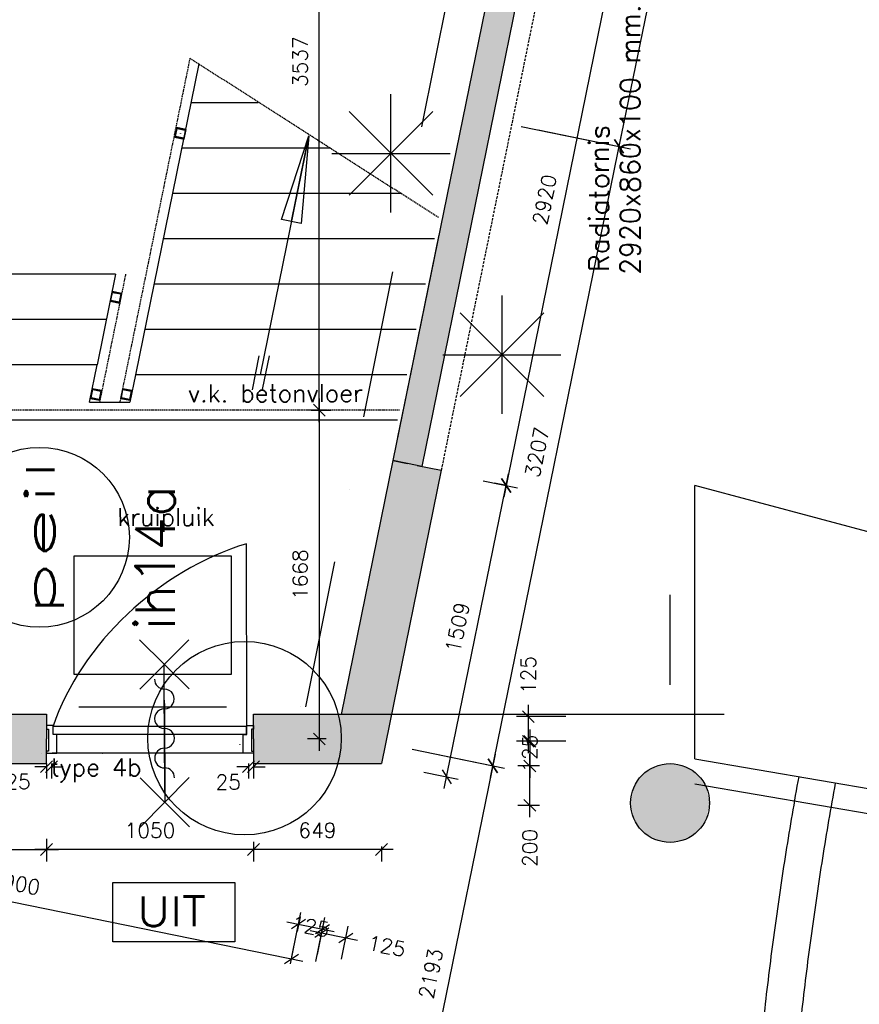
# Model space of a CAD drawing. Extents: x -29284 to 2055880, y -64816 to 121103.
# Tile 112 of 123: x 37685 to 41945, y 87426 to 92421. Entities that reach past the tile are written whole.
import ezdxf
from ezdxf.enums import TextEntityAlignment as Align

# ---------------------------------------------------------------- set-up
doc = ezdxf.new("R2010")
doc.units = 0
doc.header["$LTSCALE"] = 50
doc.header["$MEASUREMENT"] = 0
doc.header["$PDMODE"] = 3
doc.header["$PDSIZE"] = 0.1
for name, pattern in [('DASHDOT', [1, 0.5, -0.25, 0, -0.25]), ('HIDDEN', [0.375, 0.25, -0.125]), ('HIDDEN2', [0.1875, 0.125, -0.0625]), ('HIDDENX2', [0.75, 0.5, -0.25])]:
    doc.linetypes.add(name, pattern=pattern)
doc.layers.get('0').update_dxf_attribs({"linetype": 'CONTINUOUS'})
doc.layers.get('DEFPOINTS').update_dxf_attribs({"linetype": 'CONTINUOUS'})
for name, color, linetype in [('00', 7, 'CONTINUOUS'), ('_BRANDCOMPART', 6, 'DASHDOT'), ('_DETAILNUMMERS', 4, 'CONTINUOUS'), ('_DETAILNUMMERSTEKST', 4, 'CONTINUOUS'), ('A--01A1_ACEER', 1, 'CONTINUOUS'), ('A--A21--_F12--', 7, 'CONTINUOUS'), ('A--A21--_F123-', 9, 'CONTINUOUS'), ('A--A22--_F12--', 7, 'CONTINUOUS'), ('A--A22--_F123-', 9, 'CONTINUOUS'), ('A--A28--_F-2--', 7, 'CONTINUOUS'), ('A--A28--_F12--', 7, 'CONTINUOUS'), ('A--L13A2_VLOEREN', 2, 'CONTINUOUS'), ('A--L21--', 3, 'CONTINUOUS'), ('A--L21--_F12--', 7, 'CONTINUOUS'), ('A--L22--', 3, 'CONTINUOUS'), ('A--L22--_F12--', 7, 'CONTINUOUS'), ('A--L22A1_BINNENWAND', 1, 'CONTINUOUS'), ('A--L22AC2_BINNENWAND', 2, 'HIDDEN2'), ('A--L24A3_TRAPPEN', 3, 'CONTINUOUS'), ('A--L24AC1_TRAPPEN', 1, 'HIDDEN2'), ('A--L28--', 7, 'CONTINUOUS'), ('A--L28--_F-2--', 7, 'CONTINUOUS'), ('A--L28--_F12--', 7, 'CONTINUOUS'), ('A--L32--_F123-', 1, 'CONTINUOUS'), ('A--L32--_F123-DRAAIR', 7, 'CONTINUOUS'), ('A--L35A2_PLAFONDS', 1, 'HIDDENX2'), ('A--L63--', 7, 'CONTINUOUS'), ('A--L65--', 7, 'CONTINUOUS'), ('A--L65--_F-23-', 7, 'CONTINUOUS'), ('A--L65--_F123-', 7, 'CONTINUOUS'), ('A--L90--', 7, 'CONTINUOUS'), ('A--L90--_F-23-', 7, 'CONTINUOUS'), ('A--M$1A-_F123-', 1, 'CONTINUOUS'), ('A--M1$A-_F123-', 1, 'CONTINUOUS'), ('A--T$1A-25_TEKST', 2, 'CONTINUOUS'), ('A--T63--_F123-', 1, 'CONTINUOUS'), ('HELLINGBANEN_TRAPPEN', 1, 'CONTINUOUS'), ('TEKST_KOZIJNMERK', 2, 'CONTINUOUS'), ('X--LR---_CP', 7, 'CONTINUOUS')]:
    doc.layers.add(name, color=color, linetype=linetype)
doc.styles.add('ALFA-0_25', font='ROMANS')
doc.styles.add('B-01', font='SIMPLEX.SHX', dxfattribs={"width": 0.8, "height": 4.5})
doc.styles.add('HIEMSTRA', font='romans.shx')
doc.dimstyles.new('STANDARD$0', dxfattribs={"dimscale": 30, "dimtxt": 2.5, "dimasz": 2, "dimexe": 2, "dimexo": 0, "dimgap": 2, "dimtad": 1, "dimdec": 0, "dimzin": 0, "dimdsep": 46, "dimtxsty": 'ALFA-0_25', "dimblk1": 'OBLIQUE', "dimblk2": 'OBLIQUE', "dimsah": 1, "dimcen": -3, "dimdle": 2, "dimclrd": 1, "dimclre": 1, "dimclrt": 2, "dimadec": 0, "dimazin": 0, "dimtfac": 0.666667, "dimtofl": 0, "dimtmove": 2, "dimatfit": 3, "dimldrblk": 'OBLIQUE', "dimfxl": 1, "dimtvp": 0.833333, "dimtolj": 1, "dimtzin": 0, "dimarcsym": 0})

# ---------------------------------------------------------------- blocks, each defined once
blk = doc.blocks.new('Q060089-')
at = {"layer": 'A--L63--', "linetype": 'Continuous'}
blk.add_lwpolyline([(0, 0), (0, 300), (620, 300), (620, 0)], close=True, dxfattribs=at)
at = {"layer": 'X--LR---_CP'}
blk.add_point((620, 0), dxfattribs=at)
blk.add_point((620, 0), dxfattribs=at)
blk.add_point((620, 0), dxfattribs=at)
at = {"layer": 'A--T63--_F123-', "style": 'ALFA-0_25', "width": 1.088889}
blk.add_text('UIT', height=150, dxfattribs=at).set_placement((123.7, 78.8), (473.7, 78.8), align=Align.FIT)
blk = doc.blocks.new('S060204-')
at = {"layer": 'A--L65--_F-23-', "color": 255}
blk.add_circle((0, 0), 0.0123, dxfattribs=at)
at = {"layer": 'A--L65--_F123-', "color": 1, "linetype": 'Continuous'}
for points in [[(-1.25, 6.25), (1.25, 3.75)], [(1.25, 6.25), (-1.25, 3.75)], [(0, 0), (0, 5)]]:
    blk.add_lwpolyline(points, dxfattribs=at)
blk = doc.blocks.new('S060205A')
at = {"layer": 'A--L65--_F-23-', "color": 255}
blk.add_circle((0, -0.0123), 0.0123, dxfattribs=at)
at = {"layer": 'A--L65--_F123-', "color": 1, "linetype": 'Continuous'}
blk.add_lwpolyline([(0, -0.0123), (0, 6.2377)], dxfattribs=at)
for points in [[(-0.5, 5.7377, 0.41), (0, 5.2377)], [(0, 4.2377, 1), (0, 5.2377)], [(0, 4.2377, 1), (0, 3.2377)], [(0, 2.2377, 1), (0, 3.2377)], [(0, 2.2377, 1), (0, 1.2377)], [(0.5, 0.7377, 0.41), (0, 1.2377)]]:
    blk.add_lwpolyline(points, format="xyb", dxfattribs=at)
at = {"layer": 'A--L65--', "xscale": -1}
blk.add_blockref('S060204-', (0, 1.4877), dxfattribs=at)
blk.add_blockref('S060204-', (0, 1.4877), dxfattribs=at)
at = {"layer": 'A--L65--', "rotation": 180}
blk.add_blockref('S060204-', (0, 4.4877), dxfattribs=at)
blk.add_blockref('S060204-', (0, 4.4877), dxfattribs=at)
blk = doc.blocks.new('_OBLIQUE')
at = {"color": 0, "linetype": 'ByBlock'}
blk.add_line((-0.5, -0.5), (0.5, 0.5), dxfattribs=at)
blk = doc.blocks.new('*D103')
at = {"layer": 'A--M$1A-_F123-', "color": 1, "lineweight": -2, "transparency": 16777216}
for p, q in [((39065.8, 87667), (39111.5, 87891.5)), ((39040.8, 87844.7), (39280.8, 87795.8)), ((39188.3, 87642.1), (39234, 87866.6))]:
    blk.add_line(p, q, dxfattribs=at)
at = {"layer": 'DEFPOINTS', "color": 0, "transparency": 16777216}
for p in [(39222.1, 87807.8), (39065.8, 87667), (39188.3, 87642.1)]:
    blk.add_point(p, dxfattribs=at)
at = {"layer": 'A--M$1A-_F123-', "color": 1, "lineweight": -2, "transparency": 16777216, "xscale": 60, "yscale": 60, "zscale": 60}
for p, rotation in [((39099.6, 87832.7), 168.4862903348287), ((39222.1, 87807.8), 348.4862903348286)]:
    blk.add_blockref('_OBLIQUE', p, dxfattribs=dict(at, rotation=rotation))
at = {"layer": 'A--M$1A-_F123-', "color": 2, "transparency": 16777216, "insert": (39160.8, 87820.3), "char_height": 75, "attachment_point": 5, "rotation": 348.4863, "style": 'ALFA-0_25'}
blk.add_mtext('\\A1;125', dxfattribs=at)
blk = doc.blocks.new('*D104')
at = {"layer": 'A--M$1A-_F123-', "color": 1, "lineweight": -2, "transparency": 16777216}
for p, q in [((39195.8, 87678.9), (39230, 87846.8)), ((39318.3, 87653.9), (39352.5, 87821.9)), ((39159.2, 87800), (39399.3, 87751.1))]:
    blk.add_line(p, q, dxfattribs=at)
at = {"layer": 'DEFPOINTS', "color": 0, "transparency": 16777216}
for p in [(39340.5, 87763.1), (39195.8, 87678.9), (39318.3, 87653.9)]:
    blk.add_point(p, dxfattribs=at)
at = {"layer": 'A--M$1A-_F123-', "color": 1, "lineweight": -2, "transparency": 16777216, "xscale": 60, "yscale": 60, "zscale": 60}
for p, rotation in [((39218, 87788), 168.4862903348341), ((39340.5, 87763.1), 348.4862903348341)]:
    blk.add_blockref('_OBLIQUE', p, dxfattribs=dict(at, rotation=rotation))
at = {"layer": 'A--M$1A-_F123-', "color": 2, "transparency": 16777216, "insert": (39547.3, 87721), "char_height": 75, "attachment_point": 5, "rotation": 348.4863, "style": 'ALFA-0_25'}
blk.add_mtext('\\A1;125', dxfattribs=at)
blk = doc.blocks.new('*D107')
at = {"layer": 'A--M$1A-_F123-', "color": 1, "lineweight": -2, "transparency": 16777216}
for p, q in [((40265.7, 88945.1), (40265.7, 88700.1)), ((40456.6, 88885.1), (40205.7, 88885.1)), ((40456.6, 88760.1), (40205.7, 88760.1))]:
    blk.add_line(p, q, dxfattribs=at)
at = {"layer": 'DEFPOINTS', "color": 0, "transparency": 16777216}
for p in [(40456.6, 88885.1), (40265.7, 88760.1), (40456.6, 88760.1)]:
    blk.add_point(p, dxfattribs=at)
at = {"layer": 'A--M$1A-_F123-', "color": 1, "lineweight": -2, "transparency": 16777216, "xscale": 60, "yscale": 60, "zscale": 60}
for p, rotation in [((40265.7, 88885.1), 90), ((40265.7, 88760.1), 270)]:
    blk.add_blockref('_OBLIQUE', p, dxfattribs=dict(at, rotation=rotation))
at = {"layer": 'A--M$1A-_F123-', "color": 2, "transparency": 16777216, "insert": (40265.7, 89096.2), "char_height": 75, "attachment_point": 5, "rotation": 90, "style": 'ALFA-0_25'}
blk.add_mtext('\\A1;125', dxfattribs=at)
blk = doc.blocks.new('*D108')
at = {"layer": 'A--M$1A-_F123-', "color": 1, "lineweight": -2, "transparency": 16777216}
for p, q in [((40273.2, 88820.1), (40273.2, 88575.1)), ((40323.1, 88760.1), (40213.2, 88760.1)), ((40323.1, 88635.1), (40213.2, 88635.1))]:
    blk.add_line(p, q, dxfattribs=at)
at = {"layer": 'DEFPOINTS', "color": 0, "transparency": 16777216}
for p in [(40323.1, 88760.1), (40273.2, 88635.1), (40323.1, 88635.1)]:
    blk.add_point(p, dxfattribs=at)
at = {"layer": 'A--M$1A-_F123-', "color": 1, "lineweight": -2, "transparency": 16777216, "xscale": 60, "yscale": 60, "zscale": 60}
for p, rotation in [((40273.2, 88760.1), 90), ((40273.2, 88635.1), 270)]:
    blk.add_blockref('_OBLIQUE', p, dxfattribs=dict(at, rotation=rotation))
at = {"layer": 'A--M$1A-_F123-', "color": 2, "transparency": 16777216, "insert": (40273.2, 88697.6), "char_height": 75, "attachment_point": 5, "rotation": 90, "style": 'ALFA-0_25'}
blk.add_mtext('\\A1;125', dxfattribs=at)
blk = doc.blocks.new('*U1302')
at = {"layer": 'A--A21--_F123-', "linetype": 'Continuous'}
blk.add_hatch(color=256, dxfattribs=at).paths.add_polyline_path([(0, 0), (25.3, 125), (1489.6, 125), (1489.6, 0), (1489.6, -125), (-25.3, -125)])
at = {"layer": 'A--A21--_F12--', "color": 8}
for points in [[(0, 0), (25.3, 125), (1489.6, 0), (1489.6, 125)], [(1489.6, 0), (1489.6, -125), (0, 0), (-25.3, -125)]]:
    blk.add_solid(points, dxfattribs=at)
at = {"layer": 'A--L21--_F12--', "color": 3, "linetype": 'Continuous'}
for points in [[(0, 0), (25.3, 125), (1489.6, 125), (1489.6, 0)], [(0, 0), (-25.3, -125), (1489.6, -125), (1489.6, 0)]]:
    blk.add_lwpolyline(points, dxfattribs=at)
blk = doc.blocks.new('*U1301')
at = {"layer": 'A--A21--_F123-', "linetype": 'Continuous'}
blk.add_hatch(color=256, dxfattribs=at).paths.add_polyline_path([(0, 0), (0, 125), (444.8, 125), (546.9, 0), (649, -125), (0, -125)])
at = {"layer": 'A--A21--_F12--', "color": 8}
for points in [[(0, 0), (0, 125), (546.9, 0), (444.8, 125)], [(546.9, 0), (649, -125), (0, 0), (0, -125)]]:
    blk.add_solid(points, dxfattribs=at)
at = {"layer": 'A--L21--_F12--', "color": 3, "linetype": 'Continuous'}
for points in [[(0, 0), (0, 125), (444.8, 125), (444.8, 125)], [(0, 0), (0, -125), (649, -125), (649, -125)]]:
    blk.add_lwpolyline(points, dxfattribs=at)
blk = doc.blocks.new('Q020479-')
at = {"layer": 'A--A28--_F12--', "color": 8}
for points in [[(-200, 0), (-76.5, 184.8), (0, 200)], [(-200, 0), (0, 200), (76.5, 184.8)], [(-200, 0), (-141.4, 141.4), (-76.5, 184.8)], [(-200, 0), (76.5, 184.8), (141.4, 141.4)], [(-200, 0), (-184.8, 76.5), (-141.4, 141.4)], [(-200, 0), (141.4, 141.4), (184.8, 76.5)], [(-200, 0), (184.8, 76.5), (200, 0)], [(-200, 0), (200, 0), (184.8, -76.5)], [(-200, 0), (184.8, -76.5), (141.4, -141.4)], [(-200, 0), (141.4, -141.4), (76.5, -184.8)], [(-200, 0), (76.5, -184.8), (0, -200)], [(-200, 0), (0, -200), (-76.5, -184.8)], [(-200, 0), (-76.5, -184.8), (-141.4, -141.4)], [(-200, 0), (-141.4, -141.4), (-184.8, -76.5)]]:
    blk.add_solid(points, dxfattribs=at)
at = {"layer": 'A--L28--_F12--', "color": 3, "linetype": 'Continuous'}
blk.add_lwpolyline([(-200, 0, -1), (200, 0, -1), (-200, 0)], format="xyb", close=True, dxfattribs=at)
at = {"layer": 'X--LR---_CP'}
for p in [(0, 200), (200, 0), (200, 0)]:
    blk.add_point(p, dxfattribs=at)
blk = doc.blocks.new('*D221')
at = {"layer": 'A--M$1A-_F123-', "color": 1, "lineweight": -2, "transparency": 16777216}
for p, q in [((36216.9, 88210.4), (36233.9, 88293.9)), ((36163.2, 88247.1), (39122.4, 87644.3)), ((39058.6, 87631.5), (39075.6, 87715))]:
    blk.add_line(p, q, dxfattribs=at)
at = {"layer": 'DEFPOINTS', "color": 0, "transparency": 16777216}
for p in [(36216.9, 88210.4), (39058.6, 87631.5), (39063.6, 87656.2)]:
    blk.add_point(p, dxfattribs=at)
at = {"layer": 'A--M$1A-_F123-', "color": 1, "lineweight": -2, "transparency": 16777216, "xscale": 60, "yscale": 60, "zscale": 60}
for p, rotation in [((36222, 88235.1), 168.4862903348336), ((39063.6, 87656.2), 348.4862903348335)]:
    blk.add_blockref('_OBLIQUE', p, dxfattribs=dict(at, rotation=rotation))
at = {"layer": 'A--M$1A-_F123-', "color": 2, "transparency": 16777216, "insert": (37662.3, 88041.2), "char_height": 75, "attachment_point": 5, "rotation": 348.4863, "style": 'ALFA-0_25'}
blk.add_mtext('\\A1;2900', dxfattribs=at)
blk = doc.blocks.new('*D222')
at = {"layer": 'A--M$1A-_F123-', "color": 1, "lineweight": -2, "transparency": 16777216}
for p, q in [((40273.2, 88375.1), (40273.2, 88695.1)), ((40323.1, 88635.1), (40213.2, 88635.1)), ((40323.1, 88435.1), (40213.2, 88435.1))]:
    blk.add_line(p, q, dxfattribs=at)
at = {"layer": 'DEFPOINTS', "color": 0, "transparency": 16777216}
for p in [(40273.2, 88635.1), (40323.1, 88635.1), (40323.1, 88435.1)]:
    blk.add_point(p, dxfattribs=at)
at = {"layer": 'A--M$1A-_F123-', "color": 1, "lineweight": -2, "transparency": 16777216, "xscale": 60, "yscale": 60, "zscale": 60}
for p, rotation in [((40273.2, 88635.1), 90), ((40273.2, 88435.1), 270)]:
    blk.add_blockref('_OBLIQUE', p, dxfattribs=dict(at, rotation=rotation))
at = {"layer": 'A--M$1A-_F123-', "color": 2, "transparency": 16777216, "insert": (40273.2, 88218.7), "char_height": 75, "attachment_point": 5, "rotation": 90, "style": 'ALFA-0_25'}
blk.add_mtext('\\A1;200', dxfattribs=at)
blk = doc.blocks.new('*D227')
at = {"layer": 'A--M$1A-_F123-', "color": 1, "lineweight": -2, "transparency": 16777216}
for p, q in [((40680.1, 94089), (41234.5, 93976.1)), ((41187.6, 94046.8), (40713.6, 91719.9)), ((40230.1, 91879.7), (40784.4, 91766.7))]:
    blk.add_line(p, q, dxfattribs=at)
at = {"layer": 'DEFPOINTS', "color": 0, "transparency": 16777216}
for p in [(40680.1, 94089), (40230.1, 91879.7), (40725.6, 91778.7)]:
    blk.add_point(p, dxfattribs=at)
at = {"layer": 'A--M$1A-_F123-', "color": 1, "lineweight": -2, "transparency": 16777216, "xscale": 60, "yscale": 60, "zscale": 60}
for p, rotation in [((41175.7, 93988.1), 78.48629033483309), ((40725.6, 91778.7), 258.4862903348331)]:
    blk.add_blockref('_OBLIQUE', p, dxfattribs=dict(at, rotation=rotation))
at = {"layer": 'A--M$1A-_F123-', "color": 2, "transparency": 16777216, "insert": (40855.1, 92902.8), "char_height": 75, "attachment_point": 5, "rotation": 78.4863, "style": 'ALFA-0_25'}
blk.add_mtext('\\A1;2255', dxfattribs=at)
blk = doc.blocks.new('*D228')
at = {"layer": 'A--M$1A-_F123-', "color": 1, "lineweight": -2, "transparency": 16777216}
for p, q in [((40073.5, 88577.2), (40737.6, 91837.5)), ((40316.2, 91862.1), (40784.4, 91766.7)), ((39676, 88719.4), (40144.2, 88624))]:
    blk.add_line(p, q, dxfattribs=at)
at = {"layer": 'DEFPOINTS', "color": 0, "transparency": 16777216}
for p in [(40316.2, 91862.1), (40725.6, 91778.7), (39676, 88719.4)]:
    blk.add_point(p, dxfattribs=at)
at = {"layer": 'A--M$1A-_F123-', "color": 1, "lineweight": -2, "transparency": 16777216, "xscale": 60, "yscale": 60, "zscale": 60}
for p, rotation in [((40725.6, 91778.7), 78.48629033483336), ((40085.4, 88636), 258.4862903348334)]:
    blk.add_blockref('_OBLIQUE', p, dxfattribs=dict(at, rotation=rotation))
at = {"layer": 'A--M$1A-_F123-', "color": 2, "transparency": 16777216, "insert": (40310, 90226.8), "char_height": 75, "attachment_point": 5, "rotation": 78.4863, "style": 'ALFA-0_25'}
blk.add_mtext('\\A1;3207', dxfattribs=at)
blk = doc.blocks.new('*D229')
at = {"layer": 'A--M$1A-_F123-', "color": 1, "lineweight": -2, "transparency": 16777216}
for p, q in [((40097.4, 88694.8), (39635.8, 86428.6)), ((39814.5, 88691.2), (40144.2, 88624)), ((39376.9, 86542.6), (39706.6, 86475.4))]:
    blk.add_line(p, q, dxfattribs=at)
at = {"layer": 'DEFPOINTS', "color": 0, "transparency": 16777216}
for p in [(39814.5, 88691.2), (39376.9, 86542.6), (39647.8, 86487.4)]:
    blk.add_point(p, dxfattribs=at)
at = {"layer": 'A--M$1A-_F123-', "color": 1, "lineweight": -2, "transparency": 16777216, "xscale": 60, "yscale": 60, "zscale": 60}
for p, rotation in [((40085.4, 88636), 78.48629033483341), ((39647.8, 86487.4), 258.4862903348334)]:
    blk.add_blockref('_OBLIQUE', p, dxfattribs=dict(at, rotation=rotation))
at = {"layer": 'A--M$1A-_F123-', "color": 2, "transparency": 16777216, "insert": (39771.1, 87581.1), "char_height": 75, "attachment_point": 5, "rotation": 78.4863, "style": 'ALFA-0_25'}
blk.add_mtext('\\A1;2193', dxfattribs=at)
blk = doc.blocks.new('Q020604-')
at = {"layer": 'A--A28--_F-2--', "color": 3}
for points in [[(-21, 21.1), (-25, -24.9), (-25, 25.1)], [(-21, 21.1), (-25, 25.1), (25, 25.1)], [(-21, 21.1), (-21, -20.9), (-25, -24.9)], [(25, 25.1), (21, 21.1), (-21, 21.1)], [(25, 25.1), (25, -24.9), (21, 21.1)], [(25, -24.9), (21, -20.9), (21, 21.1)], [(25, -24.9), (-25, -24.9), (-21, -20.9)], [(25, -24.9), (-21, -20.9), (21, -20.9)]]:
    blk.add_solid(points, dxfattribs=at)
at = {"layer": 'A--L28--_F-2--', "color": 3, "linetype": 'Continuous'}
blk.add_lwpolyline([(-25, -24.9), (-21, -20.9), (-21, 21.1), (21, 21.1), (21, -20.9), (-21, -20.9), (-25, -24.9), (25, -24.9), (25, 25.1), (-25, 25.1)], close=True, dxfattribs=at)
at = {"layer": 'X--LR---_CP', "color": 4, "linetype": 'Continuous'}
for p in [(-25, 0.1), (0, 0), (25, 0.1)]:
    blk.add_point(p, dxfattribs=at)
blk = doc.blocks.new('*D309')
at = {"layer": 'A--M$1A-_F123-', "color": 1, "lineweight": -2, "transparency": 16777216}
for p, q in [((39205.4, 90500), (39205.4, 88711.9)), ((39239.9, 90440), (39145.4, 90440)), ((39239.9, 88771.9), (39145.4, 88771.9))]:
    blk.add_line(p, q, dxfattribs=at)
at = {"layer": 'DEFPOINTS', "color": 0, "transparency": 16777216}
for p in [(39239.9, 90440), (39205.4, 88771.9), (39239.9, 88771.9)]:
    blk.add_point(p, dxfattribs=at)
at = {"layer": 'A--M$1A-_F123-', "color": 1, "lineweight": -2, "transparency": 16777216, "xscale": 60, "yscale": 60, "zscale": 60}
for p, rotation in [((39205.4, 90440), 90), ((39205.4, 88771.9), 270)]:
    blk.add_blockref('_OBLIQUE', p, dxfattribs=dict(at, rotation=rotation))
at = {"layer": 'A--M$1A-_F123-', "color": 2, "transparency": 16777216, "insert": (39107.9, 89605.9), "char_height": 75, "attachment_point": 5, "rotation": 90, "style": 'ALFA-0_25'}
blk.add_mtext('\\A1;1668', dxfattribs=at)
blk = doc.blocks.new('*D310')
at = {"layer": 'A--M$1A-_F123-', "color": 1, "lineweight": -2, "transparency": 16777216}
for p, q in [((39205.4, 90380), (39205.4, 94036.7)), ((39164.6, 93976.7), (39265.4, 93976.7)), ((39164.6, 90440), (39265.4, 90440))]:
    blk.add_line(p, q, dxfattribs=at)
at = {"layer": 'DEFPOINTS', "color": 0, "transparency": 16777216}
for p in [(39164.6, 93976.7), (39205.4, 93976.7), (39164.6, 90440)]:
    blk.add_point(p, dxfattribs=at)
at = {"layer": 'A--M$1A-_F123-', "color": 1, "lineweight": -2, "transparency": 16777216, "xscale": 60, "yscale": 60, "zscale": 60}
for p, rotation in [((39205.4, 93976.7), 90), ((39205.4, 90440), 270)]:
    blk.add_blockref('_OBLIQUE', p, dxfattribs=dict(at, rotation=rotation))
at = {"layer": 'A--M$1A-_F123-', "color": 2, "transparency": 16777216, "insert": (39107.9, 92208.4), "char_height": 75, "attachment_point": 5, "rotation": 90, "style": 'ALFA-0_25'}
blk.add_mtext('\\A1;3537', dxfattribs=at)
blk = doc.blocks.new('*U1261')
at = {"layer": 'A--A22--_F123-', "linetype": 'Continuous'}
blk.add_hatch(color=256, dxfattribs=at).paths.add_polyline_path([(0, 0), (122.5, -25), (-180.6, -1513.1), (-282.8, -1388.1), (-384.9, -1263.1), (-122.5, 25)])
at = {"layer": 'A--A22--_F12--', "color": 8}
for points in [[(-282.8, -1388.1), (-384.9, -1263.1), (0, 0), (-122.5, 25)], [(0, 0), (122.5, -25), (-282.8, -1388.1), (-180.6, -1513.1)]]:
    blk.add_solid(points, dxfattribs=at)
at = {"layer": 'A--L22--_F12--', "color": 3, "linetype": 'Continuous'}
for points in [[(0, 0), (-122.5, 25), (-384.9, -1263.1), (-384.9, -1263.1)], [(0, 0), (122.5, -25), (-180.6, -1513.1), (-180.6, -1513.1)]]:
    blk.add_lwpolyline(points, dxfattribs=at)
blk = doc.blocks.new('*U1256')
at = {"layer": 'A--A22--_F123-', "linetype": 'Continuous'}
blk.add_hatch(color=256, dxfattribs=at).paths.add_polyline_path([(0, 0), (73.5, -15), (-505.4, -2856.6), (-578.8, -2841.6), (-652.3, -2826.7), (-73.5, 15)])
at = {"layer": 'A--A22--_F12--', "color": 8}
for points in [[(-578.8, -2841.6), (-652.3, -2826.7), (0, 0), (-73.5, 15)], [(0, 0), (73.5, -15), (-578.8, -2841.6), (-505.4, -2856.6)]]:
    blk.add_solid(points, dxfattribs=at)
at = {"layer": 'A--L22--_F12--', "color": 3, "linetype": 'Continuous'}
for points in [[(0, 0), (-73.5, 15), (-652.3, -2826.7), (-578.8, -2841.6)], [(0, 0), (73.5, -15), (-505.4, -2856.6), (-578.8, -2841.6)]]:
    blk.add_lwpolyline(points, dxfattribs=at)
blk = doc.blocks.new('*D485')
at = {"layer": 'A--M$1A-_F123-', "color": 1, "linetype": 'Continuous', "lineweight": -2, "transparency": 16777216}
for p, q in [((40747.5, 92977.8), (40140.7, 89999)), ((40738.3, 92918.4), (40676.7, 92931)), ((40155.5, 90057.2), (40093.9, 90069.7))]:
    blk.add_line(p, q, dxfattribs=at)
at = {"layer": 'DEFPOINTS', "color": 0, "linetype": 'Continuous', "transparency": 16777216}
for p in [(40738.3, 92918.4), (40152.7, 90057.8), (40155.5, 90057.2)]:
    blk.add_point(p, dxfattribs=at)
at = {"layer": 'A--M$1A-_F123-', "color": 1, "linetype": 'Continuous', "lineweight": -2, "transparency": 16777216, "xscale": 60, "yscale": 60, "zscale": 60}
for p, rotation in [((40735.5, 92919), 78.48629033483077), ((40152.7, 90057.8), 258.4862903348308)]:
    blk.add_blockref('_OBLIQUE', p, dxfattribs=dict(at, rotation=rotation))
at = {"layer": 'A--M$1A-_F123-', "color": 2, "linetype": 'Continuous', "transparency": 16777216, "insert": (40348.6, 91507.8), "char_height": 75, "attachment_point": 5, "rotation": 78.4863, "style": 'ALFA-0_25'}
blk.add_mtext('\\A1;2920', dxfattribs=at)
blk = doc.blocks.new('*D486')
at = {"layer": 'A--M$1A-_F123-', "color": 1, "linetype": 'Continuous', "lineweight": -2, "transparency": 16777216}
for p, q in [((39839.6, 88520.6), (40164.7, 90116.6)), ((40036.2, 90081.5), (40211.5, 90045.8)), ((39735, 88603.2), (39910.3, 88567.5))]:
    blk.add_line(p, q, dxfattribs=at)
at = {"layer": 'DEFPOINTS', "color": 0, "linetype": 'Continuous', "transparency": 16777216}
for p in [(40036.2, 90081.5), (40152.7, 90057.8), (39735, 88603.2)]:
    blk.add_point(p, dxfattribs=at)
at = {"layer": 'A--M$1A-_F123-', "color": 1, "linetype": 'Continuous', "lineweight": -2, "transparency": 16777216, "xscale": 60, "yscale": 60, "zscale": 60}
for p, rotation in [((40152.7, 90057.8), 78.48629033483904), ((39851.5, 88579.4), 258.486290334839)]:
    blk.add_blockref('_OBLIQUE', p, dxfattribs=dict(at, rotation=rotation))
at = {"layer": 'A--M$1A-_F123-', "color": 2, "linetype": 'Continuous', "transparency": 16777216, "insert": (39906.6, 89338.1), "char_height": 75, "attachment_point": 5, "rotation": 78.4863, "style": 'ALFA-0_25'}
blk.add_mtext('\\A1;1509', dxfattribs=at)
blk = doc.blocks.new('*D491')
at = {"layer": 'A--M$1A-_F123-', "color": 1, "linetype": 'Continuous', "lineweight": -2, "transparency": 16777216}
for p, q in [((38871.5, 88225.6), (38871.5, 88150.9)), ((39520.5, 88225.6), (39520.5, 88150.9)), ((39580.5, 88210.9), (38811.5, 88210.9))]:
    blk.add_line(p, q, dxfattribs=at)
at = {"layer": 'DEFPOINTS', "color": 0, "linetype": 'Continuous', "transparency": 16777216}
for p in [(38871.5, 88225.6), (39520.5, 88225.6), (38871.5, 88210.9)]:
    blk.add_point(p, dxfattribs=at)
at = {"layer": 'A--M$1A-_F123-', "color": 1, "linetype": 'Continuous', "lineweight": -2, "transparency": 16777216, "xscale": 60, "yscale": 60, "zscale": 60, "rotation": 180}
blk.add_blockref('_OBLIQUE', (38871.5, 88210.9), dxfattribs=at)
at = {"layer": 'A--M$1A-_F123-', "color": 1, "linetype": 'Continuous', "lineweight": -2, "transparency": 16777216, "xscale": 60, "yscale": 60, "zscale": 60}
blk.add_blockref('_OBLIQUE', (39520.5, 88210.9), dxfattribs=at)
at = {"layer": 'A--M$1A-_F123-', "color": 2, "linetype": 'Continuous', "transparency": 16777216, "insert": (39196, 88308.4), "char_height": 75, "attachment_point": 5, "style": 'ALFA-0_25'}
blk.add_mtext('\\A1;649', dxfattribs=at)
blk = doc.blocks.new('*D492')
at = {"layer": 'A--M$1A-_F123-', "color": 1, "linetype": 'Continuous', "lineweight": -2, "transparency": 16777216}
for p, q in [((37821.5, 88265.1), (37821.5, 88150.9)), ((38871.5, 88250.4), (38871.5, 88150.9)), ((38931.5, 88210.9), (37761.5, 88210.9))]:
    blk.add_line(p, q, dxfattribs=at)
at = {"layer": 'DEFPOINTS', "color": 0, "linetype": 'Continuous', "transparency": 16777216}
for p in [(37821.5, 88265.1), (38871.5, 88250.4), (37821.5, 88210.9)]:
    blk.add_point(p, dxfattribs=at)
at = {"layer": 'A--M$1A-_F123-', "color": 1, "linetype": 'Continuous', "lineweight": -2, "transparency": 16777216, "xscale": 60, "yscale": 60, "zscale": 60, "rotation": 180}
blk.add_blockref('_OBLIQUE', (37821.5, 88210.9), dxfattribs=at)
at = {"layer": 'A--M$1A-_F123-', "color": 1, "linetype": 'Continuous', "lineweight": -2, "transparency": 16777216, "xscale": 60, "yscale": 60, "zscale": 60}
blk.add_blockref('_OBLIQUE', (38871.5, 88210.9), dxfattribs=at)
at = {"layer": 'A--M$1A-_F123-', "color": 2, "linetype": 'Continuous', "transparency": 16777216, "insert": (38346.5, 88308.4), "char_height": 75, "attachment_point": 5, "style": 'ALFA-0_25'}
blk.add_mtext('\\A1;1050', dxfattribs=at)
blk = doc.blocks.new('*D493')
at = {"layer": 'A--M$1A-_F123-', "color": 1, "linetype": 'Continuous', "lineweight": -2, "transparency": 16777216}
for p, q in [((36050.7, 88265.1), (36050.7, 88150.9)), ((37821.5, 88265.1), (37821.5, 88150.9)), ((35990.7, 88210.9), (37881.5, 88210.9))]:
    blk.add_line(p, q, dxfattribs=at)
at = {"layer": 'DEFPOINTS', "color": 0, "linetype": 'Continuous', "transparency": 16777216}
for p in [(36050.7, 88265.1), (37821.5, 88265.1), (37821.5, 88210.9)]:
    blk.add_point(p, dxfattribs=at)
at = {"layer": 'A--M$1A-_F123-', "color": 1, "linetype": 'Continuous', "lineweight": -2, "transparency": 16777216, "xscale": 60, "yscale": 60, "zscale": 60, "rotation": 180}
blk.add_blockref('_OBLIQUE', (36050.7, 88210.9), dxfattribs=at)
at = {"layer": 'A--M$1A-_F123-', "color": 1, "linetype": 'Continuous', "lineweight": -2, "transparency": 16777216, "xscale": 60, "yscale": 60, "zscale": 60}
blk.add_blockref('_OBLIQUE', (37821.5, 88210.9), dxfattribs=at)
at = {"layer": 'A--M$1A-_F123-', "color": 2, "linetype": 'Continuous', "transparency": 16777216, "insert": (36936.1, 88308.4), "char_height": 75, "attachment_point": 5, "style": 'ALFA-0_25'}
blk.add_mtext('\\A1;1771', dxfattribs=at)
blk = doc.blocks.new('*D738')
at = {"layer": 'A--M1$A-_F123-', "color": 1, "lineweight": -2, "transparency": 16777216}
for p, q in [((38846.5, 88631), (38786.5, 88631)), ((38846.5, 88646.9), (38846.5, 88571)), ((38871.5, 88646.9), (38871.5, 88571)), ((38871.5, 88631), (38931.5, 88631))]:
    blk.add_line(p, q, dxfattribs=at)
at = {"layer": 'DEFPOINTS', "color": 0, "transparency": 16777216}
for p in [(38846.5, 88646.9), (38871.5, 88646.9), (38871.5, 88631)]:
    blk.add_point(p, dxfattribs=at)
at = {"layer": 'A--M1$A-_F123-', "color": 1, "lineweight": -2, "transparency": 16777216, "xscale": 60, "yscale": 60, "zscale": 60}
blk.add_blockref('_OBLIQUE', (38846.5, 88631), dxfattribs=at)
at = {"layer": 'A--M1$A-_F123-', "color": 1, "lineweight": -2, "transparency": 16777216, "xscale": 60, "yscale": 60, "zscale": 60, "rotation": 180}
blk.add_blockref('_OBLIQUE', (38871.5, 88631), dxfattribs=at)
at = {"layer": 'A--M1$A-_F123-', "color": 2, "transparency": 16777216, "insert": (38743.2, 88553.3), "char_height": 75, "attachment_point": 5, "style": 'ALFA-0_25'}
blk.add_mtext('\\A1;25', dxfattribs=at)
blk = doc.blocks.new('*D739')
at = {"layer": 'A--M1$A-_F123-', "color": 1, "lineweight": -2, "transparency": 16777216}
for p, q in [((37821.5, 88631), (37761.5, 88631)), ((37821.5, 88646.9), (37821.5, 88571)), ((37846.5, 88646.9), (37846.5, 88571)), ((37846.5, 88631), (37906.5, 88631))]:
    blk.add_line(p, q, dxfattribs=at)
at = {"layer": 'DEFPOINTS', "color": 0, "transparency": 16777216}
for p in [(37821.5, 88646.9), (37821.5, 88631), (37846.5, 88646.9)]:
    blk.add_point(p, dxfattribs=at)
at = {"layer": 'A--M1$A-_F123-', "color": 1, "lineweight": -2, "transparency": 16777216, "xscale": 60, "yscale": 60, "zscale": 60}
for p, rotation in [((37821.5, 88631), 1.56844224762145e-06), ((37846.5, 88631), 180.0000015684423)]:
    blk.add_blockref('_OBLIQUE', p, dxfattribs=dict(at, rotation=rotation))
at = {"layer": 'A--M1$A-_F123-', "color": 2, "transparency": 16777216, "insert": (37676.7, 88555.5), "char_height": 75, "attachment_point": 5, "rotation": 0, "style": 'ALFA-0_25'}
blk.add_mtext('\\A1;25', dxfattribs=at)
blk = doc.blocks.new('fijn_schuurwerk')
at = {"layer": '00', "color": 4}
for p, q in [((-0.000025, 300), (-0.000025, -300)), ((-212.132075, 212.132), (212.132025, -212.132)), ((-212.131875, -212.132), (212.132025, 212.13215)), ((-299.999975, 0), (299.999975, 0))]:
    blk.add_line(p, q, dxfattribs=at)
blk = doc.blocks.new('DETAILNR')
at = {"layer": '_DETAILNUMMERS'}
blk.add_circle((32.9, -23.2), 490.7, dxfattribs=at)
at = {"layer": 'X--LR---_CP'}
blk.add_point((0, 0), dxfattribs=at)
at = {"layer": '_DETAILNUMMERSTEKST', "style": 'ALFA-0_25'}
blk.add_attdef('DETAILNR', text='', height=200, rotation=90, dxfattribs=at).set_placement((-618.4, 223.8), align=Align.RIGHT)

msp = doc.modelspace()

# ---------------------------------------------------------------- linework, layer by layer
at = {"layer": '_BRANDCOMPART', "ltscale": 30}
msp.add_lwpolyline([(37854.3, 95658.2), (36485.1, 88935.7), (39136.8, 88935.7), (40481.5, 95658.2)], dxfattribs=at)
at = {"layer": 'A--01A1_ACEER'}
msp.add_line((39227.2, 88896.9), (41259.4, 88896.9), dxfattribs=at)
msp.add_lwpolyline([(37959.4, 89099.9), (38759.4, 89099.9), (38759.4, 89699.9), (37959.4, 89699.9)], close=True, dxfattribs=at)
at = {"layer": 'A--L13A2_VLOEREN'}
for p, q in [((38039.3, 90480), (38078, 90670)), ((38272.8, 90619.8), (38244.3, 90480)), ((39649.6, 90533), (39602.8, 90303)), ((38039.3, 90480), (38244.3, 90480)), ((39602.8, 90390), (36643.2, 90390))]:
    msp.add_line(p, q, dxfattribs=at)
at = {"layer": 'A--L22AC2_BINNENWAND', "linetype": 'HIDDEN'}
msp.add_line((40402.5, 92976.6), (39823.7, 90135), dxfattribs=at)
at = {"layer": 'A--L24A3_TRAPPEN'}
for p, q in [((38594.2, 92197.6), (38272.8, 90619.8)), ((38895.2, 92000), (38554, 92000)), ((39261.4, 91770), (38507.1, 91770)), ((39620.3, 91540), (38460.3, 91540)), ((39812, 91330.2), (39647.9, 90524.7)), ((39790.2, 91310), (38413.4, 91310)), ((38171.7, 91130), (36794, 91130)), ((38171.7, 91130), (38078, 90670)), ((39743.3, 91080), (38366.5, 91080)), ((38124.8, 90900), (36747.1, 90900)), ((39696.5, 90850), (38319.7, 90850)), ((38078, 90670), (36700.2, 90670)), ((39649.6, 90620), (38272.8, 90620))]:
    msp.add_line(p, q, dxfattribs=at)
at = {"layer": 'A--L24AC1_TRAPPEN'}
for p, q in [((38549.1, 92226.5), (38193.3, 90480)), ((38549.1, 92226.5), (39812, 91417.2)), ((38222.7, 91130), (38090.3, 90480)), ((39613, 90440), (36653.4, 90440))]:
    msp.add_line(p, q, dxfattribs=at)
at = {"layer": 'A--L32--_F123-', "color": 1, "ltscale": 50}
msp.add_line((41109.6, 88670.5), (41109.6, 90057.6), dxfattribs=at)
at = {"layer": 'A--L32--_F123-', "color": 1}
for p, q in [((40984.6, 89046.2), (40984.6, 89502.9)), ((38829.6, 88700.4), (37849.5, 88700.4))]:
    msp.add_line(p, q, dxfattribs=at)
at = {"layer": 'A--L32--_F123-'}
for p, q in [((37854.7, 88839.4), (37821.5, 88839.4)), ((37821.5, 88839.4), (37821.5, 88821.4)), ((37821.5, 88821.4), (37831, 88821.4)), ((37831, 88821.4), (37831, 88709.4)), ((37854.7, 88794.1), (37854.7, 88839.4)), ((38836.8, 88835.9), (37854.7, 88835.9)), ((38836.8, 88795.9), (38836.8, 88835.9)), ((38838.3, 88794.1), (38838.3, 88839.4)), ((38838.3, 88839.4), (38871.5, 88839.4)), ((38871.5, 88821.4), (38862.1, 88821.4)), ((38862.1, 88821.4), (38862.1, 88709.4)), ((38871.5, 88839.4), (38871.5, 88821.4)), ((37854.7, 88795.9), (38836.8, 88795.9)), ((37874.5, 88794.1), (37854.7, 88794.1)), ((37874.5, 88700.4), (37874.5, 88794.1)), ((38818.6, 88700.4), (38818.6, 88794.1)), ((38818.6, 88794.1), (38838.3, 88794.1)), ((38836.8, 88795.9), (38836.8, 88795.9)), ((37821.5, 88709.4), (37821.5, 88700.4)), ((37831, 88709.4), (37821.5, 88709.4)), ((37821.5, 88709.4), (37821.5, 88709.4)), ((37821.5, 88700.4), (37874.5, 88700.4)), ((38064.5, 88700.4), (38062.9, 88700.4)), ((38132.5, 88700.4), (38064.5, 88700.4)), ((38134, 88700.4), (38132.5, 88700.4)), ((38871.5, 88700.4), (38818.6, 88700.4)), ((38862.1, 88709.4), (38871.5, 88709.4)), ((38871.5, 88709.4), (38871.5, 88700.4)), ((38871.5, 88709.4), (38871.5, 88709.4))]:
    msp.add_line(p, q, dxfattribs=at)
msp.add_point((37796.5, 88700.4), dxfattribs=at)
msp.add_point((37796.5, 88700.4), dxfattribs=at)
at = {"layer": 'A--L32--_F123-DRAAIR', "color": 1}
msp.add_line((38838.3, 88835.9), (38836.8, 89762.6), dxfattribs=at)
msp.add_ellipse((38836.8, 88839.4), major_axis=(892.7, 741.1), ratio=0.711011, start_param=1.037549, end_param=2.282526, dxfattribs=at)
at = {"layer": 'A--L35A2_PLAFONDS', "ltscale": 50}
for p, q in [((47730.8, 88283.4), (41109.6, 90057.6)), ((41109.6, 88670.5), (42246.8, 88475.8)), ((41109.5, 88544.7), (42226.2, 88353.5))]:
    msp.add_line(p, q, dxfattribs=at)
for radius, start, end in [(17970.4, 169.76468, 189.53612), (17782.4, 169.75922, 189.6379)]:
    msp.add_arc((59321.5, 85387), radius, start, end, dxfattribs=at)
at = {"layer": 'A--L90--_F-23-', "color": 4}
msp.add_ellipse((40131.4, 90721.1), major_axis=(-0.435, 0.435), ratio=1, start_param=3.926991, end_param=10.210176, dxfattribs=at)
at = {"layer": 'HELLINGBANEN_TRAPPEN'}
for p, q in [((39152, 91831.3), (38905.2, 90620)), ((39063.8, 91398.6), (39152, 91831.3)), ((38899.3, 90716.1), (38864.1, 90543.3)), ((38950.3, 90716.1), (38915.4, 90544.4))]:
    msp.add_line(p, q, dxfattribs=at)
msp.add_lwpolyline([(39152, 91831.3), (39113.1, 91386.4), (39013.9, 91406.6)], close=True, dxfattribs=at)
msp.add_circle((37785.5, 89795.3), 456.2, dxfattribs=at)
at = {"layer": 'X--LR---_CP', "color": 1}
msp.add_point((38106.4, 88700.4), dxfattribs=at)

# ---------------------------------------------------------------- block references
at = {"layer": '00'}
ref = msp.add_blockref('DETAILNR', (38802.9, 88742.9), dxfattribs=dict(at, rotation=90))
ref.add_attrib('DETAILNR', 'ih14a', dxfattribs={"layer": '_DETAILNUMMERSTEKST', "height": 200, "rotation": 90, "style": 'ALFA-0_25'}).set_placement((38472.2, 90060.6), align=Align.RIGHT)
at = {"layer": 'A--L21--', "linetype": 'Continuous'}
for name, p in [('*U1302', (36332, 88771.9)), ('*U1301', (38871.5, 88771.9))]:
    msp.add_blockref(name, p, dxfattribs=at)
at = {"layer": 'A--L22--', "linetype": 'Continuous'}
for name, p in [('*U1256', (40231, 93011.6)), ('*U1261', (39701.2, 90159.9))]:
    msp.add_blockref(name, p, dxfattribs=at)
at = {"layer": 'A--L22A1_BINNENWAND'}
msp.add_blockref('fijn_schuurwerk', (40131.4, 90721.1), dxfattribs=at)
at = {"layer": 'A--L28--', "rotation": 348.4862903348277}
for p in [(38500.9, 91844.6), (38173.4, 91013), (38072.8, 90519.5), (38225.9, 90519.5)]:
    msp.add_blockref('Q020604-', p, dxfattribs=at)
at = {"layer": 'A--L28--', "linetype": 'Continuous'}
msp.add_blockref('Q020479-', (40984.6, 88446.9), dxfattribs=at)
at = {"layer": 'A--L63--', "linetype": 'Continuous'}
msp.add_blockref('Q060089-', (38157.4, 87743.2), dxfattribs=at)
at = {"layer": 'A--L65--', "xscale": 100, "yscale": 100, "zscale": 2, "rotation": 0.1699060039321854}
msp.add_blockref('S060205A', (38421, 88501.4), dxfattribs=at)
at = {"layer": 'A--L90--', "rotation": 90}
msp.add_blockref('fijn_schuurwerk', (39568.7, 91742.7), dxfattribs=at)

# ---------------------------------------------------------------- texts
at = {"layer": 'A--T$1A-25_TEKST', "style": 'B-01'}
for s, p in [('2920x860x100 mm.', (40832.3, 91126.7)), ('Radiatornis ', (40674.3, 91141.5))]:
    msp.add_text(s, height=100, rotation=90, dxfattribs=at).set_placement(p)
at = {"layer": 'HELLINGBANEN_TRAPPEN', "color": 2, "style": 'ALFA-0_25', "width": 2.406165}
msp.add_text('peil', height=144, rotation=90, dxfattribs=at).set_placement((37861.6, 89390.1), (37861.6, 90198.6), align=Align.FIT)
at = {"layer": 'TEKST_KOZIJNMERK', "style": 'HIEMSTRA'}
for s, p in [('v.k. betonvloer', (38539.1, 90480.6)), ('kruipluik ', (38180.7, 89852.6))]:
    msp.add_text(s, height=90, rotation=0.0778, dxfattribs=at).set_placement(p)
msp.add_text('type 4b', height=90, dxfattribs=at).set_placement((37841.5, 88583.4))

# ---------------------------------------------------------------- dimensions: what is measured, and where the dimension line sits
at = {"layer": 'A--M$1A-_F123-'}
for p1, p2, distance, picture, middle in [((40680.1, 94089), (40230.1, 91879.7), 505.7, '*D227', (40855.1, 92902.8)), ((39676, 88719.4), (40316.2, 91862.1), -417.8, '*D228', (40310, 90226.8)), ((39814.5, 88691.2), (39376.9, 86542.6), 276.5, '*D229', (39771.1, 87581.1)), ((36216.9, 88210.4), (39058.6, 87631.5), 25.2, '*D221', (37662.3, 88041.2))]:
    dim = msp.add_aligned_dim(p1=p1, p2=p2, distance=distance, dimstyle='STANDARD$0', dxfattribs=at)
    dim.commit()
    dim.dimension.update_dxf_attribs({"geometry": picture, "text_midpoint": middle})
for base, p1, p2, picture, middle in [((39205.4, 93976.7), (39164.6, 90440), (39164.6, 93976.7), '*D310', (39107.9, 92208.4)), ((39205.4, 88771.9), (39239.9, 90440), (39239.9, 88771.9), '*D309', (39107.9, 89605.9))]:
    dim = msp.add_linear_dim(base=base, p1=p1, p2=p2, angle=90, dimstyle='STANDARD$0', dxfattribs=at)
    dim.commit()
    dim.dimension.update_dxf_attribs({"geometry": picture, "text_midpoint": middle})
at = {"layer": 'A--M$1A-_F123-', "linetype": 'Continuous'}
for p1, p2, distance, picture, middle in [((40738.3, 92918.4), (40155.5, 90057.2), -2.9, '*D485', (40348.6, 91507.8)), ((39735, 88603.2), (40036.2, 90081.5), -118.9, '*D486', (39906.6, 89338.1))]:
    dim = msp.add_aligned_dim(p1=p1, p2=p2, distance=distance, dimstyle='STANDARD$0', dxfattribs=at)
    dim.commit()
    dim.dimension.update_dxf_attribs({"geometry": picture, "text_midpoint": middle})
at = {"layer": 'A--M$1A-_F123-'}
for base, p1, p2, angle, picture, middle, dimtype in [((40265.7, 88760.1), (40456.6, 88885.1), (40456.6, 88760.1), 90, '*D107', (40265.7, 89096.2), 160), ((40273.2, 88635.1), (40323.1, 88760.1), (40323.1, 88635.1), 90, '*D108', (40273.2, 88697.6), 160), ((40273.2, 88635.1), (40323.1, 88435.1), (40323.1, 88635.1), 90, '*D222', (40273.2, 88218.7), 160), ((39222.1, 87807.8), (39065.8, 87667), (39188.3, 87642.1), 348.4863, '*D103', (39160.8, 87820.3), 161), ((39340.5, 87763.1), (39195.8, 87678.9), (39318.3, 87653.9), 348.4863, '*D104', (39547.3, 87721), 161)]:
    dim = msp.add_linear_dim(base=base, p1=p1, p2=p2, angle=angle, dimstyle='STANDARD$0', dxfattribs=at)
    dim.commit()
    dim.dimension.update_dxf_attribs({"geometry": picture, "text_midpoint": middle, "dimtype": dimtype})
at = {"layer": 'A--M$1A-_F123-', "linetype": 'Continuous'}
for base, p1, p2, picture, middle in [((37821.5, 88210.9), (36050.7, 88265.1), (37821.5, 88265.1), '*D493', (36936.1, 88308.4)), ((37821.5, 88210.9), (38871.5, 88250.4), (37821.5, 88265.1), '*D492', (38346.5, 88308.4)), ((38871.5, 88210.9), (39520.5, 88225.6), (38871.5, 88225.6), '*D491', (39196, 88308.4))]:
    dim = msp.add_linear_dim(base=base, p1=p1, p2=p2, dimstyle='STANDARD$0', dxfattribs=at)
    dim.commit()
    dim.dimension.update_dxf_attribs({"geometry": picture, "text_midpoint": middle})
at = {"layer": 'A--M1$A-_F123-'}
for base, p1, p2, angle, picture, middle in [((37821.5, 88631), (37846.5, 88646.9), (37821.5, 88646.9), 180, '*D739', (37676.7, 88555.5)), ((38871.5, 88631), (38846.5, 88646.9), (38871.5, 88646.9), 360, '*D738', (38743.2, 88553.3))]:
    dim = msp.add_linear_dim(base=base, p1=p1, p2=p2, angle=angle, dimstyle='STANDARD$0', dxfattribs=at)
    dim.commit()
    dim.dimension.update_dxf_attribs({"geometry": picture, "text_midpoint": middle, "dimtype": 161})

doc.saveas('drawing.dxf')
